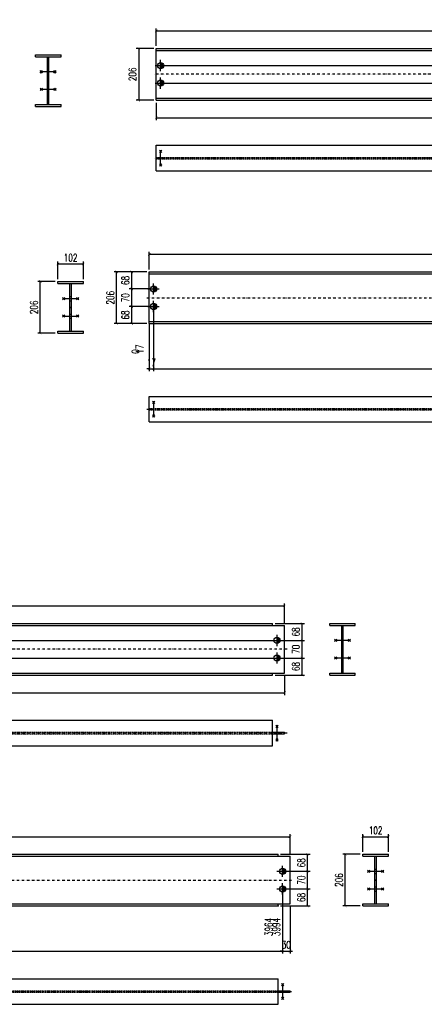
# Model space of a CAD drawing. Header units: feet. Extents: x 8647 to 79957, y -13328 to 10492.
# Tile 20 of 27: x 70556 to 72169, y -6535 to -2611. Entities that reach past the tile are written whole.
import ezdxf

# ---------------------------------------------------------------- set-up
doc = ezdxf.new("R2010")
doc.units = ezdxf.units.FT
doc.header["$LTSCALE"] = 20
doc.header["$MEASUREMENT"] = 0
doc.linetypes.add('DASHDOT', pattern=[1, 0.5, -0.25, 0, -0.25])
doc.linetypes.add('HIDDEN', pattern=[0.375, 0.25, -0.125])
doc.layers.get('0').update_dxf_attribs({"linetype": 'CONTINUOUS'})
for name, color, linetype in [('A', 2, 'DASHDOT'), ('FORIR', 4, 'CONTINUOUS'), ('G', 3, 'CONTINUOUS'), ('TR', 6, 'HIDDEN'), ('TXT1', 7, 'CONTINUOUS')]:
    doc.layers.add(name, color=color, linetype=linetype)
doc.styles.add('1', font='romans', dxfattribs={"width": 0.7, "height": 30})
doc.dimstyles.get("Standard").update_dxf_attribs({"dimtxt": 30, "dimasz": 1, "dimexe": 1, "dimexo": 1, "dimgap": 1, "dimtad": 1, "dimdec": 0, "dimdsep": 46, "dimtxsty": '1', "dimblk": 'ARCHTICK', "dimcen": 3, "dimclrd": 1, "dimclre": 1, "dimclrt": 3, "dimadec": 0, "dimazin": 0, "dimtfac": 1, "dimtdec": 0, "dimtix": 1, "dimtmove": 0, "dimatfit": 3, "dimfxl": 0, "dimtolj": 1, "dimarcsym": 0})

# ---------------------------------------------------------------- blocks, each defined once
blk = doc.blocks.new('MS')
at = {"color": 6}
for p, q in [((-4.7, 22.8), (4.7, 32.1)), ((-4.7, 32.1), (4.7, 22.8)), ((-4.7, -22.8), (4.7, -32.1)), ((-4.7, -32.1), (4.7, -22.8))]:
    blk.add_line(p, q, dxfattribs=at)
at = {"color": 3}
blk.add_line((0, -32.1), (0, 32.1), dxfattribs=at)
at = {"flags": 1}
for tag, p, height in [('DIAM', (0, 0), 8.01), ('AVAN', (1.3, -18.2), 5.26), ('TOLE', (1.3, -9.7), 5.26), ('DIET', (1.3, -24.6), 5.26)]:
    blk.add_attdef(tag, p, '', height=height, dxfattribs=at)
blk = doc.blocks.new('3D_INFOPOS')
blk.add_point((0, 0))
at = {"layer": 'FORIR', "flags": 1}
for tag, p in [('POS_PEZ', (7.6, -4.3)), ('MAT_PRO', (7.6, -11.9))]:
    blk.add_attdef(tag, p, '', height=5.26, dxfattribs=at)
blk = doc.blocks.new('3D_INFOM')
blk.add_point((0, 0))
at = {"layer": 'FORIR', "flags": 1}
for tag, p in [('MARK', (7.55, -4.31)), ('NUM_DIS', (7.55, -11.68)), ('NOT_PEZ', (45.73, -11.68)), ('QTA_PEZ', (7.55, -18.55)), ('TIP_PEZ', (45.73, -18.55)), ('TRA_PEZ', (7.55, -26.33)), ('COS_PEZ', (45.73, -26.33)), ('DES_PEZ', (7.55, -33.75))]:
    blk.add_attdef(tag, p, '', height=5, dxfattribs=at)
blk = doc.blocks.new('M16')
for p, q in [((-22.2, 0), (22.2, 0)), ((0, -22.2), (0, 22.2))]:
    blk.add_line(p, q)
at = {"color": 4, "const_width": 12.3}
blk.add_lwpolyline([(0, -6.1, 1), (0, 6.1, 1)], format="xyb", dxfattribs=at)
blk.add_circle((0, 0), 12.3)
at = {"flags": 1}
blk.add_attdef('TOLE', (16.7, -8.3), '', height=5.26, dxfattribs=at)
blk = doc.blocks.new('_ArchTick')
at = {"color": 0, "linetype": 'ByBlock', "const_width": 0.15}
blk.add_lwpolyline([(-0.5, -0.5), (0.5, 0.5)], dxfattribs=at)
blk = doc.blocks.new('*D22')
at = {"layer": 'TXT1', "color": 1, "lineweight": -2, "transparency": 16777216}
for p, q in [((71100.4, -2941.9), (71100.4, -3011.9)), ((74998.4, -2941.9), (74998.4, -3011.9)), ((71100.4, -3001.9), (74998.4, -3001.9))]:
    blk.add_line(p, q, dxfattribs=at)
at = {"layer": 'TXT1', "color": 1, "lineweight": -2, "transparency": 16777216, "xscale": 10, "yscale": 10, "zscale": 10, "rotation": 180}
blk.add_blockref('_ArchTick', (71100.4, -3001.9), dxfattribs=at)
at = {"layer": 'TXT1', "color": 1, "lineweight": -2, "transparency": 16777216, "xscale": 10, "yscale": 10, "zscale": 10}
blk.add_blockref('_ArchTick', (74998.4, -3001.9), dxfattribs=at)
at = {"layer": 'TXT1', "color": 3, "transparency": 16777216, "insert": (73049.4, -2976.9), "char_height": 30, "attachment_point": 5, "style": '1'}
blk.add_mtext('\\A1;3898', dxfattribs=at)
blk = doc.blocks.new('*D23')
at = {"layer": 'TXT1', "color": 1, "lineweight": -2, "transparency": 16777216}
for p, q in [((71127.5, -2863.9), (75078.4, -2863.9)), ((75068.4, -2931.9), (75068.4, -2863.9)), ((75008.4, -2931.9), (75078.4, -2931.9))]:
    blk.add_line(p, q, dxfattribs=at)
at = {"layer": 'TXT1', "color": 1, "lineweight": -2, "transparency": 16777216, "xscale": 10, "yscale": 10, "zscale": 10}
for p, rotation in [((75068.4, -2863.9), 90), ((75068.4, -2931.9), 270)]:
    blk.add_blockref('_ArchTick', p, dxfattribs=dict(at, rotation=rotation))
at = {"layer": 'TXT1', "color": 3, "transparency": 16777216, "insert": (75043.4, -2897.9), "char_height": 30, "attachment_point": 5, "rotation": 90, "style": '1'}
blk.add_mtext('\\A1;68', dxfattribs=at)
blk = doc.blocks.new('*D24')
at = {"layer": 'TXT1', "color": 1, "lineweight": -2, "transparency": 16777216}
for p, q in [((71127.5, -2793.9), (75078.4, -2793.9)), ((75068.4, -2863.9), (75068.4, -2793.9)), ((71127.5, -2863.9), (75078.4, -2863.9))]:
    blk.add_line(p, q, dxfattribs=at)
at = {"layer": 'TXT1', "color": 1, "lineweight": -2, "transparency": 16777216, "xscale": 10, "yscale": 10, "zscale": 10}
for p, rotation in [((75068.4, -2793.9), 90), ((75068.4, -2863.9), 270)]:
    blk.add_blockref('_ArchTick', p, dxfattribs=dict(at, rotation=rotation))
at = {"layer": 'TXT1', "color": 3, "transparency": 16777216, "insert": (75043.4, -2828.9), "char_height": 30, "attachment_point": 5, "rotation": 90, "style": '1'}
blk.add_mtext('\\A1;70', dxfattribs=at)
blk = doc.blocks.new('*D25')
at = {"layer": 'TXT1', "color": 1, "lineweight": -2, "transparency": 16777216}
for p, q in [((75008.4, -2725.9), (75078.4, -2725.9)), ((75068.4, -2793.9), (75068.4, -2725.9)), ((71127.5, -2793.9), (75078.4, -2793.9))]:
    blk.add_line(p, q, dxfattribs=at)
at = {"layer": 'TXT1', "color": 1, "lineweight": -2, "transparency": 16777216, "xscale": 10, "yscale": 10, "zscale": 10}
for p, rotation in [((75068.4, -2725.9), 90), ((75068.4, -2793.9), 270)]:
    blk.add_blockref('_ArchTick', p, dxfattribs=dict(at, rotation=rotation))
at = {"layer": 'TXT1', "color": 3, "transparency": 16777216, "insert": (75043.4, -2759.9), "char_height": 30, "attachment_point": 5, "rotation": 90, "style": '1'}
blk.add_mtext('\\A1;68', dxfattribs=at)
blk = doc.blocks.new('*D26')
at = {"layer": 'TXT1', "color": 1, "lineweight": -2, "transparency": 16777216}
for p, q in [((71100.4, -2715.9), (71100.4, -2645.9)), ((71100.4, -2655.9), (74998.4, -2655.9)), ((74998.4, -2715.9), (74998.4, -2645.9))]:
    blk.add_line(p, q, dxfattribs=at)
at = {"layer": 'TXT1', "color": 1, "lineweight": -2, "transparency": 16777216, "xscale": 10, "yscale": 10, "zscale": 10, "rotation": 180}
blk.add_blockref('_ArchTick', (71100.4, -2655.9), dxfattribs=at)
at = {"layer": 'TXT1', "color": 1, "lineweight": -2, "transparency": 16777216, "xscale": 10, "yscale": 10, "zscale": 10}
blk.add_blockref('_ArchTick', (74998.4, -2655.9), dxfattribs=at)
at = {"layer": 'TXT1', "color": 3, "transparency": 16777216, "insert": (73049.4, -2630.9), "char_height": 30, "attachment_point": 5, "style": '1'}
blk.add_mtext('\\A1;3898', dxfattribs=at)
blk = doc.blocks.new('*D27')
at = {"layer": 'TXT1', "color": 1, "lineweight": -2, "transparency": 16777216}
for p, q in [((71090.4, -2725.9), (71020.4, -2725.9)), ((71030.4, -2725.9), (71030.4, -2931.9)), ((71090.4, -2931.9), (71020.4, -2931.9))]:
    blk.add_line(p, q, dxfattribs=at)
at = {"layer": 'TXT1', "color": 1, "lineweight": -2, "transparency": 16777216, "xscale": 10, "yscale": 10, "zscale": 10}
for p, rotation in [((71030.4, -2725.9), 90), ((71030.4, -2931.9), 270)]:
    blk.add_blockref('_ArchTick', p, dxfattribs=dict(at, rotation=rotation))
at = {"layer": 'TXT1', "color": 3, "transparency": 16777216, "insert": (71005.4, -2828.9), "char_height": 30, "attachment_point": 5, "rotation": 90, "style": '1'}
blk.add_mtext('\\A1;206', dxfattribs=at)
blk = doc.blocks.new('*D47')
at = {"layer": 'TXT1', "color": 1, "lineweight": -2, "transparency": 16777216}
for p, q in [((67617.7, -5225.1), (67617.7, -5303.1)), ((71611.5, -5225.1), (71611.5, -5303.1)), ((67617.7, -5293.1), (71611.5, -5293.1))]:
    blk.add_line(p, q, dxfattribs=at)
at = {"layer": 'TXT1', "color": 1, "lineweight": -2, "transparency": 16777216, "xscale": 10, "yscale": 10, "zscale": 10, "rotation": 180}
blk.add_blockref('_ArchTick', (67617.7, -5293.1), dxfattribs=at)
at = {"layer": 'TXT1', "color": 1, "lineweight": -2, "transparency": 16777216, "xscale": 10, "yscale": 10, "zscale": 10}
blk.add_blockref('_ArchTick', (71611.5, -5293.1), dxfattribs=at)
at = {"layer": 'TXT1', "color": 3, "transparency": 16777216, "insert": (69614.6, -5268.1), "char_height": 30, "attachment_point": 5, "style": '1'}
blk.add_mtext('\\A1;3994', dxfattribs=at)
blk = doc.blocks.new('*D48')
at = {"layer": 'TXT1', "color": 1, "lineweight": -2, "transparency": 16777216}
for p, q in [((67657.7, -5155.1), (71691.5, -5155.1)), ((71681.5, -5223.1), (71681.5, -5155.1)), ((71573.6, -5223.1), (71691.5, -5223.1))]:
    blk.add_line(p, q, dxfattribs=at)
at = {"layer": 'TXT1', "color": 1, "lineweight": -2, "transparency": 16777216, "xscale": 10, "yscale": 10, "zscale": 10}
for p, rotation in [((71681.5, -5155.1), 90), ((71681.5, -5223.1), 270)]:
    blk.add_blockref('_ArchTick', p, dxfattribs=dict(at, rotation=rotation))
at = {"layer": 'TXT1', "color": 3, "transparency": 16777216, "insert": (71656.5, -5189.1), "char_height": 30, "attachment_point": 5, "rotation": 90, "style": '1'}
blk.add_mtext('\\A1;68', dxfattribs=at)
blk = doc.blocks.new('*D49')
at = {"layer": 'TXT1', "color": 1, "lineweight": -2, "transparency": 16777216}
for p, q in [((67657.7, -5085.1), (71691.5, -5085.1)), ((71681.5, -5155.1), (71681.5, -5085.1)), ((67657.7, -5155.1), (71691.5, -5155.1))]:
    blk.add_line(p, q, dxfattribs=at)
at = {"layer": 'TXT1', "color": 1, "lineweight": -2, "transparency": 16777216, "xscale": 10, "yscale": 10, "zscale": 10}
for p, rotation in [((71681.5, -5085.1), 90), ((71681.5, -5155.1), 270)]:
    blk.add_blockref('_ArchTick', p, dxfattribs=dict(at, rotation=rotation))
at = {"layer": 'TXT1', "color": 3, "transparency": 16777216, "insert": (71656.5, -5120.1), "char_height": 30, "attachment_point": 5, "rotation": 90, "style": '1'}
blk.add_mtext('\\A1;70', dxfattribs=at)
blk = doc.blocks.new('*D50')
at = {"layer": 'TXT1', "color": 1, "lineweight": -2, "transparency": 16777216}
for p, q in [((71573.6, -5017.1), (71691.5, -5017.1)), ((71681.5, -5085.1), (71681.5, -5017.1)), ((67657.7, -5085.1), (71691.5, -5085.1))]:
    blk.add_line(p, q, dxfattribs=at)
at = {"layer": 'TXT1', "color": 1, "lineweight": -2, "transparency": 16777216, "xscale": 10, "yscale": 10, "zscale": 10}
for p, rotation in [((71681.5, -5017.1), 90), ((71681.5, -5085.1), 270)]:
    blk.add_blockref('_ArchTick', p, dxfattribs=dict(at, rotation=rotation))
at = {"layer": 'TXT1', "color": 3, "transparency": 16777216, "insert": (71656.5, -5051.1), "char_height": 30, "attachment_point": 5, "rotation": 90, "style": '1'}
blk.add_mtext('\\A1;68', dxfattribs=at)
blk = doc.blocks.new('*D51')
at = {"layer": 'TXT1', "color": 1, "lineweight": -2, "transparency": 16777216}
for p, q in [((67617.7, -5015.1), (67617.7, -4937.1)), ((71611.5, -5015.1), (71611.5, -4937.1)), ((67617.7, -4947.1), (71611.5, -4947.1))]:
    blk.add_line(p, q, dxfattribs=at)
at = {"layer": 'TXT1', "color": 1, "lineweight": -2, "transparency": 16777216, "xscale": 10, "yscale": 10, "zscale": 10, "rotation": 180}
blk.add_blockref('_ArchTick', (67617.7, -4947.1), dxfattribs=at)
at = {"layer": 'TXT1', "color": 1, "lineweight": -2, "transparency": 16777216, "xscale": 10, "yscale": 10, "zscale": 10}
blk.add_blockref('_ArchTick', (71611.5, -4947.1), dxfattribs=at)
at = {"layer": 'TXT1', "color": 3, "transparency": 16777216, "insert": (69614.6, -4922.1), "char_height": 30, "attachment_point": 5, "style": '1'}
blk.add_mtext('\\A1;3994', dxfattribs=at)
blk = doc.blocks.new('*D141')
at = {"layer": 'TXT1', "color": 1, "lineweight": -2, "transparency": 16777216}
for p, q in [((70707.9, -3644.6), (70707.9, -3574.6)), ((70707.9, -3584.6), (70809.9, -3584.6)), ((70809.9, -3644.6), (70809.9, -3574.6))]:
    blk.add_line(p, q, dxfattribs=at)
at = {"layer": 'TXT1', "color": 1, "lineweight": -2, "transparency": 16777216, "xscale": 10, "yscale": 10, "zscale": 10, "rotation": 180}
blk.add_blockref('_ArchTick', (70707.9, -3584.6), dxfattribs=at)
at = {"layer": 'TXT1', "color": 1, "lineweight": -2, "transparency": 16777216, "xscale": 10, "yscale": 10, "zscale": 10}
blk.add_blockref('_ArchTick', (70809.9, -3584.6), dxfattribs=at)
at = {"layer": 'TXT1', "color": 3, "transparency": 16777216, "insert": (70758.9, -3559.6), "char_height": 30, "attachment_point": 5, "style": '1'}
blk.add_mtext('\\A1;102', dxfattribs=at)
blk = doc.blocks.new('*D142')
at = {"layer": 'TXT1', "color": 1, "lineweight": -2, "transparency": 16777216}
for p, q in [((70697.9, -3654.6), (70627.9, -3654.6)), ((70637.9, -3860.6), (70637.9, -3654.6)), ((70697.9, -3860.6), (70627.9, -3860.6))]:
    blk.add_line(p, q, dxfattribs=at)
at = {"layer": 'TXT1', "color": 1, "lineweight": -2, "transparency": 16777216, "xscale": 10, "yscale": 10, "zscale": 10}
for p, rotation in [((70637.9, -3654.6), 90), ((70637.9, -3860.6), 270)]:
    blk.add_blockref('_ArchTick', p, dxfattribs=dict(at, rotation=rotation))
at = {"layer": 'TXT1', "color": 3, "transparency": 16777216, "insert": (70612.9, -3757.6), "char_height": 30, "attachment_point": 5, "rotation": 90, "style": '1'}
blk.add_mtext('\\A1;206', dxfattribs=at)
blk = doc.blocks.new('*D143')
at = {"layer": 'TXT1', "color": 1, "lineweight": -2, "transparency": 16777216}
for p, q in [((71089.4, -3764.2), (71089.4, -4012.2)), ((74953.2, -3764.2), (74953.2, -4012.2)), ((71089.4, -4002.2), (74953.2, -4002.2))]:
    blk.add_line(p, q, dxfattribs=at)
at = {"layer": 'TXT1', "color": 1, "lineweight": -2, "transparency": 16777216, "xscale": 10, "yscale": 10, "zscale": 10, "rotation": 180}
blk.add_blockref('_ArchTick', (71089.4, -4002.2), dxfattribs=at)
at = {"layer": 'TXT1', "color": 1, "lineweight": -2, "transparency": 16777216, "xscale": 10, "yscale": 10, "zscale": 10}
blk.add_blockref('_ArchTick', (74953.2, -4002.2), dxfattribs=at)
at = {"layer": 'TXT1', "color": 3, "transparency": 16777216, "insert": (73021.3, -3977.2), "char_height": 30, "attachment_point": 5, "style": '1'}
blk.add_mtext('\\A1;3864', dxfattribs=at)
blk = doc.blocks.new('*D144')
at = {"layer": 'TXT1', "color": 1, "lineweight": -2, "transparency": 16777216}
for p, q in [((71089.4, -3764.2), (71089.4, -4012.2)), ((71072.3, -3832.2), (71072.3, -4012.2)), ((71072.3, -4002.2), (71062.3, -4002.2)), ((71072.3, -4002.2), (71089.4, -4002.2)), ((71089.4, -4002.2), (71099.4, -4002.2))]:
    blk.add_line(p, q, dxfattribs=at)
at = {"layer": 'TXT1', "color": 1, "lineweight": -2, "transparency": 16777216, "xscale": 10, "yscale": 10, "zscale": 10}
blk.add_blockref('_ArchTick', (71072.3, -4002.2), dxfattribs=at)
at = {"layer": 'TXT1', "color": 1, "lineweight": -2, "transparency": 16777216, "xscale": 10, "yscale": 10, "zscale": 10, "rotation": 180}
blk.add_blockref('_ArchTick', (71089.4, -4002.2), dxfattribs=at)
at = {"layer": 'TXT1', "color": 3, "transparency": 16777216, "insert": (71080.8, -3977.2), "char_height": 30, "attachment_point": 5, "style": '1'}
blk.add_mtext('\\A1;17', dxfattribs=at)
blk = doc.blocks.new('*D146')
at = {"layer": 'TXT1', "color": 1, "lineweight": -2, "transparency": 16777216}
for p, q in [((71079.4, -3684.2), (70992.3, -3684.2)), ((71002.3, -3754.2), (71002.3, -3684.2)), ((71079.4, -3754.2), (70992.3, -3754.2))]:
    blk.add_line(p, q, dxfattribs=at)
at = {"layer": 'TXT1', "color": 1, "lineweight": -2, "transparency": 16777216, "xscale": 10, "yscale": 10, "zscale": 10}
for p, rotation in [((71002.3, -3684.2), 90), ((71002.3, -3754.2), 270)]:
    blk.add_blockref('_ArchTick', p, dxfattribs=dict(at, rotation=rotation))
at = {"layer": 'TXT1', "color": 3, "transparency": 16777216, "insert": (70977.3, -3719.2), "char_height": 30, "attachment_point": 5, "rotation": 90, "style": '1'}
blk.add_mtext('\\A1;70', dxfattribs=at)
blk = doc.blocks.new('*D147')
at = {"layer": 'TXT1', "color": 1, "lineweight": -2, "transparency": 16777216}
for p, q in [((71062.3, -3616.2), (70992.3, -3616.2)), ((71002.3, -3684.2), (71002.3, -3616.2)), ((71079.4, -3684.2), (70992.3, -3684.2))]:
    blk.add_line(p, q, dxfattribs=at)
at = {"layer": 'TXT1', "color": 1, "lineweight": -2, "transparency": 16777216, "xscale": 10, "yscale": 10, "zscale": 10}
for p, rotation in [((71002.3, -3616.2), 90), ((71002.3, -3684.2), 270)]:
    blk.add_blockref('_ArchTick', p, dxfattribs=dict(at, rotation=rotation))
at = {"layer": 'TXT1', "color": 3, "transparency": 16777216, "insert": (70977.3, -3650.2), "char_height": 30, "attachment_point": 5, "rotation": 90, "style": '1'}
blk.add_mtext('\\A1;68', dxfattribs=at)
blk = doc.blocks.new('*D148')
at = {"layer": 'TXT1', "color": 1, "lineweight": -2, "transparency": 16777216}
for p, q in [((71079.4, -3754.2), (70992.3, -3754.2)), ((71002.3, -3822.2), (71002.3, -3754.2)), ((71062.3, -3822.2), (70992.3, -3822.2))]:
    blk.add_line(p, q, dxfattribs=at)
at = {"layer": 'TXT1', "color": 1, "lineweight": -2, "transparency": 16777216, "xscale": 10, "yscale": 10, "zscale": 10}
for p, rotation in [((71002.3, -3754.2), 90), ((71002.3, -3822.2), 270)]:
    blk.add_blockref('_ArchTick', p, dxfattribs=dict(at, rotation=rotation))
at = {"layer": 'TXT1', "color": 3, "transparency": 16777216, "insert": (70977.3, -3788.2), "char_height": 30, "attachment_point": 5, "rotation": 90, "style": '1'}
blk.add_mtext('\\A1;68', dxfattribs=at)
blk = doc.blocks.new('*D152')
at = {"layer": 'TXT1', "color": 1, "lineweight": -2, "transparency": 16777216}
for p, q in [((71072.3, -3606.2), (71072.3, -3536.2)), ((71072.3, -3546.2), (74970.3, -3546.2)), ((74970.3, -3606.2), (74970.3, -3536.2))]:
    blk.add_line(p, q, dxfattribs=at)
at = {"layer": 'TXT1', "color": 1, "lineweight": -2, "transparency": 16777216, "xscale": 10, "yscale": 10, "zscale": 10, "rotation": 180}
blk.add_blockref('_ArchTick', (71072.3, -3546.2), dxfattribs=at)
at = {"layer": 'TXT1', "color": 1, "lineweight": -2, "transparency": 16777216, "xscale": 10, "yscale": 10, "zscale": 10}
blk.add_blockref('_ArchTick', (74970.3, -3546.2), dxfattribs=at)
at = {"layer": 'TXT1', "color": 3, "transparency": 16777216, "insert": (73021.3, -3521.2), "char_height": 30, "attachment_point": 5, "style": '1'}
blk.add_mtext('\\A1;3898', dxfattribs=at)
blk = doc.blocks.new('*D153')
at = {"layer": 'TXT1', "color": 1, "lineweight": -2, "transparency": 16777216}
for p, q in [((71062.3, -3616.2), (70932.3, -3616.2)), ((70942.3, -3822.2), (70942.3, -3616.2)), ((71062.3, -3822.2), (70932.3, -3822.2))]:
    blk.add_line(p, q, dxfattribs=at)
at = {"layer": 'TXT1', "color": 1, "lineweight": -2, "transparency": 16777216, "xscale": 10, "yscale": 10, "zscale": 10}
for p, rotation in [((70942.3, -3616.2), 90), ((70942.3, -3822.2), 270)]:
    blk.add_blockref('_ArchTick', p, dxfattribs=dict(at, rotation=rotation))
at = {"layer": 'TXT1', "color": 3, "transparency": 16777216, "insert": (70917.3, -3719.2), "char_height": 30, "attachment_point": 5, "rotation": 90, "style": '1'}
blk.add_mtext('\\A1;206', dxfattribs=at)
blk = doc.blocks.new('*D196')
at = {"layer": 'TXT1', "color": 1, "lineweight": -2, "transparency": 16777216}
for p, q in [((67669.8, -6085), (67669.8, -6333)), ((71603.6, -6085), (71603.6, -6333)), ((67669.8, -6323), (71603.6, -6323))]:
    blk.add_line(p, q, dxfattribs=at)
at = {"layer": 'TXT1', "color": 1, "lineweight": -2, "transparency": 16777216, "xscale": 10, "yscale": 10, "zscale": 10, "rotation": 180}
blk.add_blockref('_ArchTick', (67669.8, -6323), dxfattribs=at)
at = {"layer": 'TXT1', "color": 1, "lineweight": -2, "transparency": 16777216, "xscale": 10, "yscale": 10, "zscale": 10}
blk.add_blockref('_ArchTick', (71603.6, -6323), dxfattribs=at)
at = {"layer": 'TXT1', "color": 3, "transparency": 16777216, "insert": (69636.7, -6298), "char_height": 30, "attachment_point": 5, "style": '1'}
blk.add_mtext('\\A1;3934', dxfattribs=at)
blk = doc.blocks.new('*D198')
at = {"layer": 'TXT1', "color": 1, "lineweight": -2, "transparency": 16777216}
for p, q in [((71603.6, -6085), (71603.6, -6333)), ((71633.6, -6145), (71633.6, -6333)), ((71603.6, -6323), (71593.6, -6323)), ((71603.6, -6323), (71633.6, -6323)), ((71633.6, -6323), (71643.6, -6323))]:
    blk.add_line(p, q, dxfattribs=at)
at = {"layer": 'TXT1', "color": 1, "lineweight": -2, "transparency": 16777216, "xscale": 10, "yscale": 10, "zscale": 10}
blk.add_blockref('_ArchTick', (71603.6, -6323), dxfattribs=at)
at = {"layer": 'TXT1', "color": 1, "lineweight": -2, "transparency": 16777216, "xscale": 10, "yscale": 10, "zscale": 10, "rotation": 180}
blk.add_blockref('_ArchTick', (71633.6, -6323), dxfattribs=at)
at = {"layer": 'TXT1', "color": 3, "transparency": 16777216, "insert": (71618.6, -6298), "char_height": 30, "attachment_point": 5, "style": '1'}
blk.add_mtext('\\A1;30', dxfattribs=at)
blk = doc.blocks.new('*D202')
at = {"layer": 'TXT1', "color": 1, "lineweight": -2, "transparency": 16777216}
for p, q in [((71613.6, -6005), (71713.6, -6005)), ((71703.6, -6075), (71703.6, -6005)), ((71613.6, -6075), (71713.6, -6075))]:
    blk.add_line(p, q, dxfattribs=at)
at = {"layer": 'TXT1', "color": 1, "lineweight": -2, "transparency": 16777216, "xscale": 10, "yscale": 10, "zscale": 10}
for p, rotation in [((71703.6, -6005), 90), ((71703.6, -6075), 270)]:
    blk.add_blockref('_ArchTick', p, dxfattribs=dict(at, rotation=rotation))
at = {"layer": 'TXT1', "color": 3, "transparency": 16777216, "insert": (71678.6, -6040), "char_height": 30, "attachment_point": 5, "rotation": 90, "style": '1'}
blk.add_mtext('\\A1;70', dxfattribs=at)
blk = doc.blocks.new('*D203')
at = {"layer": 'TXT1', "color": 1, "lineweight": -2, "transparency": 16777216}
for p, q in [((71595.7, -5937), (71713.6, -5937)), ((71703.6, -6005), (71703.6, -5937)), ((71613.6, -6005), (71713.6, -6005))]:
    blk.add_line(p, q, dxfattribs=at)
at = {"layer": 'TXT1', "color": 1, "lineweight": -2, "transparency": 16777216, "xscale": 10, "yscale": 10, "zscale": 10}
for p, rotation in [((71703.6, -5937), 90), ((71703.6, -6005), 270)]:
    blk.add_blockref('_ArchTick', p, dxfattribs=dict(at, rotation=rotation))
at = {"layer": 'TXT1', "color": 3, "transparency": 16777216, "insert": (71678.6, -5971), "char_height": 30, "attachment_point": 5, "rotation": 90, "style": '1'}
blk.add_mtext('\\A1;68', dxfattribs=at)
blk = doc.blocks.new('*D204')
at = {"layer": 'TXT1', "color": 1, "lineweight": -2, "transparency": 16777216}
for p, q in [((71613.6, -6075), (71713.6, -6075)), ((71703.6, -6143), (71703.6, -6075)), ((71595.7, -6143), (71713.6, -6143))]:
    blk.add_line(p, q, dxfattribs=at)
at = {"layer": 'TXT1', "color": 1, "lineweight": -2, "transparency": 16777216, "xscale": 10, "yscale": 10, "zscale": 10}
for p, rotation in [((71703.6, -6075), 90), ((71703.6, -6143), 270)]:
    blk.add_blockref('_ArchTick', p, dxfattribs=dict(at, rotation=rotation))
at = {"layer": 'TXT1', "color": 3, "transparency": 16777216, "insert": (71678.6, -6109), "char_height": 30, "attachment_point": 5, "rotation": 90, "style": '1'}
blk.add_mtext('\\A1;68', dxfattribs=at)
blk = doc.blocks.new('*D205')
at = {"layer": 'TXT1', "color": 1, "lineweight": -2, "transparency": 16777216}
for p, q in [((67639.8, -5935), (67639.8, -5857)), ((67639.8, -5867), (71633.6, -5867)), ((71633.6, -5935), (71633.6, -5857))]:
    blk.add_line(p, q, dxfattribs=at)
at = {"layer": 'TXT1', "color": 1, "lineweight": -2, "transparency": 16777216, "xscale": 10, "yscale": 10, "zscale": 10, "rotation": 180}
blk.add_blockref('_ArchTick', (67639.8, -5867), dxfattribs=at)
at = {"layer": 'TXT1', "color": 1, "lineweight": -2, "transparency": 16777216, "xscale": 10, "yscale": 10, "zscale": 10}
blk.add_blockref('_ArchTick', (71633.6, -5867), dxfattribs=at)
at = {"layer": 'TXT1', "color": 3, "transparency": 16777216, "insert": (69636.7, -5842), "char_height": 30, "attachment_point": 5, "style": '1'}
blk.add_mtext('\\A1;3994', dxfattribs=at)
blk = doc.blocks.new('*D207')
at = {"layer": 'TXT1', "color": 1, "lineweight": -2, "transparency": 16777216}
for p, q in [((71923.6, -5927), (71923.6, -5857)), ((71923.6, -5867), (72025.6, -5867)), ((72025.6, -5927), (72025.6, -5857))]:
    blk.add_line(p, q, dxfattribs=at)
at = {"layer": 'TXT1', "color": 1, "lineweight": -2, "transparency": 16777216, "xscale": 10, "yscale": 10, "zscale": 10, "rotation": 180}
blk.add_blockref('_ArchTick', (71923.6, -5867), dxfattribs=at)
at = {"layer": 'TXT1', "color": 1, "lineweight": -2, "transparency": 16777216, "xscale": 10, "yscale": 10, "zscale": 10}
blk.add_blockref('_ArchTick', (72025.6, -5867), dxfattribs=at)
at = {"layer": 'TXT1', "color": 3, "transparency": 16777216, "insert": (71974.6, -5842), "char_height": 30, "attachment_point": 5, "style": '1'}
blk.add_mtext('\\A1;102', dxfattribs=at)
blk = doc.blocks.new('*D208')
at = {"layer": 'TXT1', "color": 1, "lineweight": -2, "transparency": 16777216}
for p, q in [((71913.6, -5937), (71843.6, -5937)), ((71853.6, -6143), (71853.6, -5937)), ((71913.6, -6143), (71843.6, -6143))]:
    blk.add_line(p, q, dxfattribs=at)
at = {"layer": 'TXT1', "color": 1, "lineweight": -2, "transparency": 16777216, "xscale": 10, "yscale": 10, "zscale": 10}
for p, rotation in [((71853.6, -5937), 90), ((71853.6, -6143), 270)]:
    blk.add_blockref('_ArchTick', p, dxfattribs=dict(at, rotation=rotation))
at = {"layer": 'TXT1', "color": 3, "transparency": 16777216, "insert": (71828.6, -6040), "char_height": 30, "attachment_point": 5, "rotation": 90, "style": '1'}
blk.add_mtext('\\A1;206', dxfattribs=at)

msp = doc.modelspace()

# ---------------------------------------------------------------- linework, layer by layer
at = {"layer": 'A'}
for p, q in [((75008.4, -2828.9), (71090.4, -2828.9)), ((75008.4, -3162.9), (71090.4, -3162.9)), ((71062.3, -3719.2), (74980.3, -3719.2)), ((71062.3, -4163.2), (74980.3, -4163.2)), ((71621.5, -5120.1), (67607.7, -5120.1)), ((71621.5, -5454.1), (67607.7, -5454.1)), ((67629.8, -6040), (71643.6, -6040)), ((67629.8, -6484), (71643.6, -6484))]:
    msp.add_line(p, q, dxfattribs=at)
for p in [(70666.5, -2897.5), (71100.4, -2923.9), (71126, -3166), (70755.8, -3801.1), (71072.3, -4166.3), (71839.4, -5163.6), (71971.5, -6083.5), (71585.7, -6143)]:
    msp.add_point(p, dxfattribs=at)
at = {"layer": 'G'}
for p, q in [((71100.4, -2725.9), (74998.4, -2725.9)), ((71100.4, -2931.9), (71100.4, -2725.9)), ((71100.4, -2733.9), (74998.4, -2733.9)), ((70618.6, -2759), (70618.6, -2751)), ((70618.6, -2751), (70720.6, -2751)), ((70618.6, -2759), (70666.5, -2759)), ((70666.5, -2949), (70666.5, -2759)), ((70672.7, -2949), (70672.7, -2759)), ((70672.7, -2759), (70720.6, -2759)), ((70720.6, -2759), (70720.6, -2751)), ((71100.4, -2923.9), (74998.4, -2923.9)), ((71100.4, -2931.9), (74998.4, -2931.9)), ((70618.6, -2949), (70666.5, -2949)), ((70618.6, -2957), (70618.6, -2949)), ((70618.6, -2957), (70720.6, -2957)), ((70672.7, -2949), (70720.6, -2949)), ((70720.6, -2957), (70720.6, -2949)), ((71100.4, -3111.9), (74998.4, -3111.9)), ((71100.4, -3213.9), (71100.4, -3111.9)), ((71100.4, -3213.9), (74998.4, -3213.9)), ((71072.3, -3822.2), (71072.3, -3616.2)), ((71072.3, -3616.2), (74970.3, -3616.2)), ((71072.3, -3624.2), (74970.3, -3624.2)), ((70707.9, -3662.6), (70707.9, -3654.6)), ((70707.9, -3654.6), (70809.9, -3654.6)), ((70707.9, -3662.6), (70809.9, -3662.6)), ((70755.8, -3852.6), (70755.8, -3662.6)), ((70762, -3852.6), (70762, -3662.6)), ((70809.9, -3662.6), (70809.9, -3654.6)), ((71072.3, -3814.2), (74970.3, -3814.2)), ((71072.3, -3822.2), (74970.3, -3822.2)), ((70707.9, -3852.6), (70809.9, -3852.6)), ((70707.9, -3860.6), (70707.9, -3852.6)), ((70707.9, -3860.6), (70809.9, -3860.6)), ((70809.9, -3860.6), (70809.9, -3852.6)), ((71072.3, -4112.2), (74970.3, -4112.2)), ((71072.3, -4214.2), (71072.3, -4112.2)), ((71072.3, -4214.2), (74970.3, -4214.2)), ((67665.6, -5017.1), (71563.6, -5017.1)), ((71563.6, -5025.1), (71563.6, -5017.1)), ((71791.5, -5025.1), (71791.5, -5017.1)), ((71791.5, -5017.1), (71893.5, -5017.1)), ((71893.5, -5025.1), (71893.5, -5017.1)), ((67617.7, -5025.1), (71611.5, -5025.1)), ((71611.5, -5215.1), (71611.5, -5025.1)), ((71791.5, -5025.1), (71893.5, -5025.1)), ((71839.4, -5215.1), (71839.4, -5025.1)), ((71845.6, -5215.1), (71845.6, -5025.1)), ((67617.7, -5215.1), (71611.5, -5215.1)), ((71563.6, -5223.1), (71563.6, -5215.1)), ((71791.5, -5215.1), (71893.5, -5215.1)), ((71791.5, -5223.1), (71791.5, -5215.1)), ((71893.5, -5223.1), (71893.5, -5215.1)), ((67665.6, -5223.1), (71563.6, -5223.1)), ((71791.5, -5223.1), (71893.5, -5223.1)), ((67665.6, -5403.1), (71563.6, -5403.1)), ((71563.6, -5505.1), (71563.6, -5403.1)), ((71563.6, -5451), (71611.5, -5451)), ((71611.5, -5457.2), (71611.5, -5451)), ((71563.6, -5457.2), (71611.5, -5457.2)), ((67665.6, -5505.1), (71563.6, -5505.1)), ((67639.8, -5945), (71633.6, -5945)), ((67687.7, -5937), (71585.7, -5937)), ((71585.7, -5945), (71585.7, -5937)), ((71633.6, -6135), (71633.6, -5945)), ((71923.6, -5945), (71923.6, -5937)), ((71923.6, -5937), (72025.6, -5937)), ((71923.6, -5945), (72025.6, -5945)), ((71971.5, -6135), (71971.5, -5945)), ((71977.7, -6135), (71977.7, -5945)), ((72025.6, -5945), (72025.6, -5937)), ((67639.8, -6135), (71633.6, -6135)), ((67687.7, -6143), (71585.7, -6143)), ((71585.7, -6143), (71585.7, -6135)), ((71923.6, -6135), (72025.6, -6135)), ((71923.6, -6143), (71923.6, -6135)), ((71923.6, -6143), (72025.6, -6143)), ((72025.6, -6143), (72025.6, -6135)), ((67687.7, -6433), (71585.7, -6433)), ((71585.7, -6535), (71585.7, -6433)), ((71585.7, -6480.9), (71633.6, -6480.9)), ((71585.7, -6487.1), (71633.6, -6487.1)), ((71633.6, -6487.1), (71633.6, -6480.9)), ((67687.7, -6535), (71585.7, -6535))]:
    msp.add_line(p, q, dxfattribs=at)
for p in [(70666.5, -2897.5), (71100.4, -2923.9), (71126, -3166), (70755.8, -3801.1), (71072.3, -4166.3), (71839.4, -5163.6), (71971.5, -6083.5), (71585.7, -6143)]:
    msp.add_point(p, dxfattribs=at)
at = {"layer": 'TR'}
for p, q in [((70666.5, -2759), (70672.7, -2759)), ((70666.5, -2810.5), (70672.7, -2810.5)), ((70666.5, -2827.5), (70672.7, -2827.5)), ((70666.5, -2880.5), (70672.7, -2880.5)), ((70666.5, -2897.5), (70672.7, -2897.5)), ((70666.5, -2949), (70672.7, -2949)), ((71100.4, -3159.8), (74998.4, -3159.8)), ((71100.4, -3166), (74998.4, -3166)), ((71109, -3166), (71109, -3159.8)), ((71126, -3166), (71126, -3159.8)), ((70755.8, -3714.1), (70762, -3714.1)), ((70755.8, -3731.1), (70762, -3731.1)), ((70755.8, -3784.1), (70762, -3784.1)), ((70755.8, -3801.1), (70762, -3801.1)), ((71072.3, -4160.1), (74970.3, -4160.1)), ((71072.3, -4166.3), (74970.3, -4166.3)), ((71080.9, -4166.3), (71080.9, -4160.1)), ((71097.9, -4166.3), (71097.9, -4160.1)), ((71839.4, -5076.6), (71845.6, -5076.6)), ((71839.4, -5093.6), (71845.6, -5093.6)), ((71839.4, -5146.6), (71845.6, -5146.6)), ((71839.4, -5163.6), (71845.6, -5163.6)), ((67665.6, -5451), (71563.6, -5451)), ((71573, -5457.2), (71573, -5451)), ((71590, -5457.2), (71590, -5451)), ((67665.6, -5457.2), (71563.6, -5457.2)), ((71971.5, -5996.5), (71977.7, -5996.5)), ((71971.5, -6013.5), (71977.7, -6013.5)), ((71971.5, -6066.5), (71977.7, -6066.5)), ((71971.5, -6083.5), (71977.7, -6083.5)), ((67687.7, -6480.9), (71585.7, -6480.9)), ((67687.7, -6487.1), (71585.7, -6487.1)), ((71595.1, -6487.1), (71595.1, -6480.9)), ((71612.1, -6487.1), (71612.1, -6480.9))]:
    msp.add_line(p, q, dxfattribs=at)
for p in [(70666.5, -2897.5), (71100.4, -2923.9), (71126, -3166), (70755.8, -3801.1), (71072.3, -4166.3), (71839.4, -5163.6), (71971.5, -6083.5), (71585.7, -6143)]:
    msp.add_point(p, dxfattribs=at)
at = {"layer": 'TXT1'}
for p, q in [((71089.4, -3754.2), (71089.4, -3942.2)), ((71072.3, -3822.2), (71072.3, -3942.2)), ((71603.6, -6075), (71603.6, -6263)), ((71633.6, -6143), (71633.6, -6263))]:
    msp.add_line(p, q, dxfattribs=at)

# ---------------------------------------------------------------- block references
for name, p in [('M16', (71117.5, -2793.9)), ('3D_INFOPOS', (70669.6, -2854)), ('M16', (71117.5, -2863.9)), ('MS', (71117.5, -3162.9)), ('M16', (71089.4, -3684.2)), ('M16', (71089.4, -3754.2)), ('M16', (71581.5, -5085.1)), ('M16', (71581.5, -5155.1)), ('3D_INFOPOS', (71842.5, -5120.1)), ('MS', (71581.5, -5454.1)), ('M16', (71603.6, -6005)), ('M16', (71603.6, -6075))]:
    msp.add_blockref(name, p)
for p, rotation in [((70669.6, -2819), 90), ((70669.6, -2889), 90), ((70758.9, -3722.6), 270), ((70758.9, -3792.6), 270), ((71089.4, -4163.2), 180), ((71842.5, -5085.1), 90), ((71842.5, -5155.1), 90), ((71974.6, -6005), 270), ((71974.6, -6075), 270), ((71603.6, -6484), 180)]:
    msp.add_blockref('MS', p, dxfattribs=dict(rotation=rotation))
at = {"xscale": 10, "yscale": 10, "zscale": 10}
for p in [(70669.6, -2854), (70758.9, -3757.6), (71842.5, -5120.1), (71974.6, -6040)]:
    msp.add_blockref('3D_INFOM', p, dxfattribs=at)

# ---------------------------------------------------------------- texts
at = {"layer": 'TXT1', "style": '1', "width": 0.7}
for s, p in [('17', (71049.4, -3942.2)), ('0', (71032.3, -3942.2)), ('3964', (71563.6, -6263)), ('3994', (71593.6, -6263))]:
    msp.add_text(s, height=30, rotation=90, dxfattribs=at).set_placement(p)

# ---------------------------------------------------------------- dimensions: what is measured, and where the dimension line sits
at = {"layer": 'TXT1'}
for base, p1, p2, picture, middle in [((74998.4, -2655.9), (71100.4, -2725.9), (74998.4, -2725.9), '*D26', (73049.4, -2630.9)), ((74998.4, -3001.9), (71100.4, -2931.9), (74998.4, -2931.9), '*D22', (73049.4, -2976.9)), ((74970.3, -3546.2), (71072.3, -3616.2), (74970.3, -3616.2), '*D152', (73021.3, -3521.2)), ((70809.9, -3584.6), (70707.9, -3654.6), (70809.9, -3654.6), '*D141', (70758.9, -3559.6)), ((71089.4, -4002.2), (71072.3, -3822.2), (71089.4, -3754.2), '*D144', (71080.8, -3977.2)), ((74953.2, -4002.2), (71089.4, -3754.2), (74953.2, -3754.2), '*D143', (73021.3, -3977.2)), ((71611.5, -4947.1), (67617.7, -5025.1), (71611.5, -5025.1), '*D51', (69614.6, -4922.1)), ((71611.5, -5293.1), (67617.7, -5215.1), (71611.5, -5215.1), '*D47', (69614.6, -5268.1)), ((71633.6, -5867), (67639.8, -5945), (71633.6, -5945), '*D205', (69636.7, -5842)), ((72025.6, -5867), (71923.6, -5937), (72025.6, -5937), '*D207', (71974.6, -5842)), ((71603.6, -6323), (67669.8, -6075), (71603.6, -6075), '*D196', (69636.7, -6298)), ((71633.6, -6323), (71603.6, -6075), (71633.6, -6135), '*D198', (71618.6, -6298))]:
    dim = msp.add_linear_dim(base=base, p1=p1, p2=p2, dimstyle='Standard', override={"dimscale": 10}, dxfattribs=at)
    dim.commit()
    dim.dimension.update_dxf_attribs({"geometry": picture, "text_midpoint": middle})
for base, p1, p2, picture, middle in [((71030.4, -2931.9), (71100.4, -2725.9), (71100.4, -2931.9), '*D27', (71005.4, -2828.9)), ((75068.4, -2725.9), (71117.5, -2793.9), (74998.4, -2725.9), '*D25', (75043.4, -2759.9)), ((75068.4, -2793.9), (71117.5, -2863.9), (71117.5, -2793.9), '*D24', (75043.4, -2828.9)), ((75068.4, -2863.9), (74998.4, -2931.9), (71117.5, -2863.9), '*D23', (75043.4, -2897.9)), ((70637.9, -3654.6), (70707.9, -3860.6), (70707.9, -3654.6), '*D142', (70612.9, -3757.6)), ((70942.3, -3616.2), (71072.3, -3822.2), (71072.3, -3616.2), '*D153', (70917.3, -3719.2)), ((71002.3, -3616.2), (71089.4, -3684.2), (71072.3, -3616.2), '*D147', (70977.3, -3650.2)), ((71002.3, -3684.2), (71089.4, -3754.2), (71089.4, -3684.2), '*D146', (70977.3, -3719.2)), ((71002.3, -3754.2), (71072.3, -3822.2), (71089.4, -3754.2), '*D148', (70977.3, -3788.2)), ((71681.5, -5017.1), (67647.7, -5085.1), (71563.6, -5017.1), '*D50', (71656.5, -5051.1)), ((71681.5, -5085.1), (67647.7, -5155.1), (67647.7, -5085.1), '*D49', (71656.5, -5120.1)), ((71681.5, -5155.1), (71563.6, -5223.1), (67647.7, -5155.1), '*D48', (71656.5, -5189.1)), ((71703.6, -5937), (71603.6, -6005), (71585.7, -5937), '*D203', (71678.6, -5971)), ((71853.6, -5937), (71923.6, -6143), (71923.6, -5937), '*D208', (71828.6, -6040)), ((71703.6, -6005), (71603.6, -6075), (71603.6, -6005), '*D202', (71678.6, -6040)), ((71703.6, -6075), (71585.7, -6143), (71603.6, -6075), '*D204', (71678.6, -6109))]:
    dim = msp.add_linear_dim(base=base, p1=p1, p2=p2, angle=90, dimstyle='Standard', override={"dimscale": 10}, dxfattribs=at)
    dim.commit()
    dim.dimension.update_dxf_attribs({"geometry": picture, "text_midpoint": middle})

doc.saveas('drawing.dxf')
